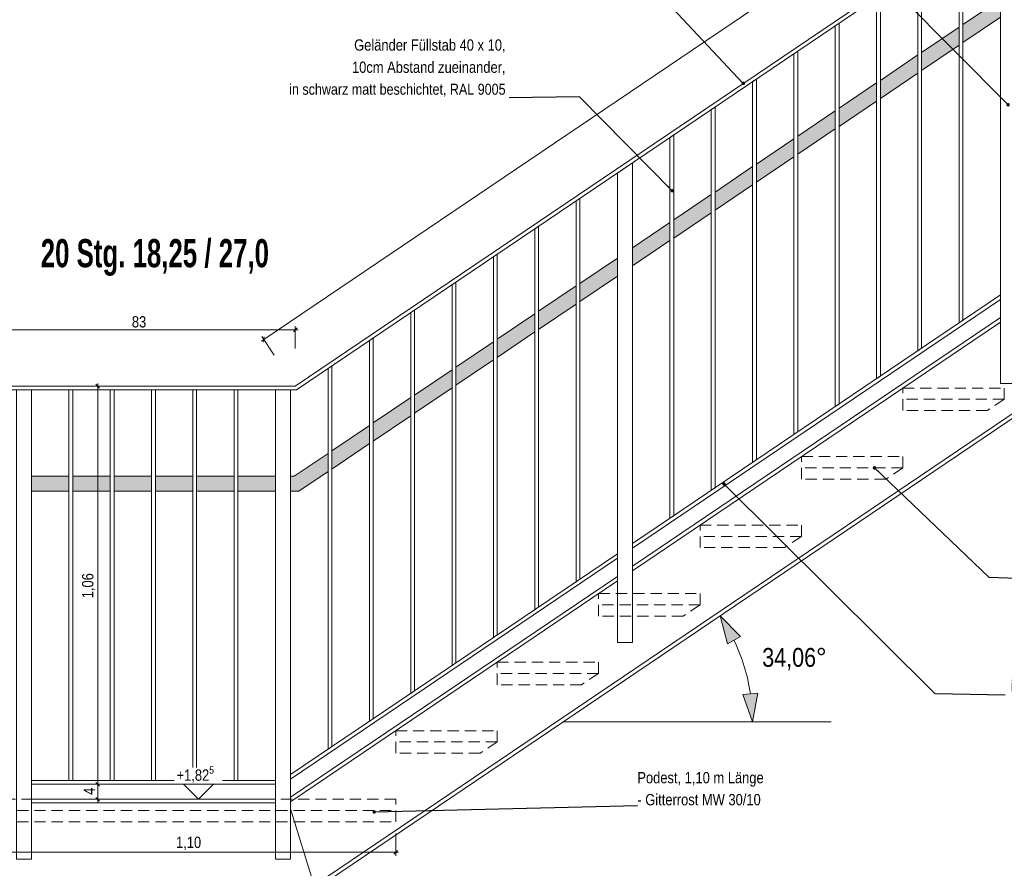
# Model space of a CAD drawing. Header units: metres. Extents: x -58265 to 854892, y -56510 to 35250.
# Tile 35 of 47: x 609984 to 612605, y -28939 to -26679. Entities that reach past the tile are written whole.
import ezdxf

# ---------------------------------------------------------------- set-up
doc = ezdxf.new("R2010")
doc.units = ezdxf.units.M
doc.header["$LTSCALE"] = 0.05
doc.linetypes.add('Wipeout_Contour', pattern=[20000, 0, -20000])
doc.linetypes.add('Öffnungslinie Tür Fenster', pattern=[920, 600, -320])
for name, color, linetype in [('A_1_Schraffuren', 7, 'Continuous'), ('A_1_Treppen', 7, 'Continuous'), ('A_4_Detail_Achsen', 7, 'Continuous'), ('A_4_Detail_Bemaßung', 7, 'Continuous'), ('A_4_Details_Linien', 7, 'Continuous'), ('A_4_N_Detail_Inhalt', 7, 'Continuous'), ('A_5_Detail_Bemaßung', 7, 'Continuous')]:
    doc.layers.add(name, color=color, linetype=linetype)
doc.styles.add('ERSTELLTER_STIL_2', font='txt')
doc.styles.add('ERSTELLTER_STIL_6', font='txt', dxfattribs={"width": 0.8})
doc.dimstyles.new('ERSTELLTER_STIL__1', dxfattribs={"dimtxt": 30, "dimasz": 9.5, "dimexe": 0.18, "dimexo": 50, "dimgap": 0, "dimtad": 1, "dimtih": 1, "dimtoh": 1, "dimlfac": 0.001, "dimzin": 0, "dimdsep": 46, "dimtxsty": 'ERSTELLTER_STIL_2', "dimblk": 'ARROWHEAD_6', "dimblk1": 'ARROWHEAD_6', "dimblk2": 'ARROWHEAD_6', "dimcen": 0.09, "dimclrd": 7, "dimclre": 7, "dimclrt": 7, "dimazin": 0, "dimtfac": 1, "dimtdec": 4, "dimtmove": 0, "dimatfit": 3, "dimfxl": 1, "dimtolj": 1, "dimtzin": 0, "dimarcsym": 0})
doc.dimstyles.new('ERSTELLTER_STIL__2', dxfattribs={"dimtxt": 0.18, "dimasz": 18.24, "dimexe": 0.18, "dimexo": 0.0625, "dimgap": 0, "dimtad": 0, "dimtih": 1, "dimtoh": 1, "dimdec": 4, "dimzin": 0, "dimdsep": 46, "dimcen": 0.09, "dimadec": 0, "dimazin": 0, "dimtfac": 1, "dimtdec": 4, "dimtmove": 0, "dimatfit": 3, "dimldrblk": 'ARROWHEAD_11', "dimfxl": 1, "dimtolj": 1, "dimtzin": 0, "dimarcsym": 0})
doc.dimstyles.new('ERSTELLTER_STIL__4', dxfattribs={"dimtxt": 30, "dimasz": 9.5, "dimexe": 0.18, "dimexo": 50, "dimgap": 0, "dimtad": 1, "dimlfac": 0.001, "dimzin": 0, "dimdsep": 46, "dimtxsty": 'ERSTELLTER_STIL_2', "dimblk": 'ARROWHEAD_6', "dimblk1": 'ARROWHEAD_6', "dimblk2": 'ARROWHEAD_6', "dimcen": 0.09, "dimclrd": 7, "dimclre": 7, "dimclrt": 7, "dimazin": 0, "dimtfac": 1, "dimtdec": 4, "dimtmove": 0, "dimatfit": 3, "dimfxl": 1, "dimtolj": 1, "dimtzin": 0, "dimarcsym": 0})
doc.dimstyles.new('ERSTELLTER_STIL__6', dxfattribs={"dimtxt": 30, "dimasz": 9.5, "dimexe": 0.18, "dimexo": 0.0625, "dimgap": 0, "dimtad": 1, "dimlfac": 0.001, "dimzin": 0, "dimdsep": 46, "dimtxsty": 'ERSTELLTER_STIL_2', "dimblk": 'ARROWHEAD_6', "dimblk1": 'ARROWHEAD_6', "dimblk2": 'ARROWHEAD_6', "dimcen": 0.09, "dimclrd": 7, "dimclre": 7, "dimclrt": 7, "dimazin": 0, "dimtfac": 1, "dimtdec": 4, "dimtmove": 0, "dimatfit": 3, "dimfxl": 1, "dimtolj": 1, "dimtzin": 0, "dimarcsym": 0})
doc.dimstyles.new('ERSTELLTER_STIL__7', dxfattribs={"dimtxt": 30, "dimasz": 9.5, "dimexe": 0.18, "dimexo": 0.0625, "dimgap": 0, "dimtad": 1, "dimlfac": 0.001, "dimzin": 0, "dimdsep": 46, "dimtxsty": 'ERSTELLTER_STIL_2', "dimblk": 'ARROWHEAD_6', "dimblk1": 'ARROWHEAD_6', "dimblk2": 'ARROWHEAD_6', "dimcen": 0.09, "dimclrd": 7, "dimclre": 7, "dimclrt": 7, "dimazin": 0, "dimtfac": 1, "dimtdec": 4, "dimtmove": 2, "dimatfit": 3, "dimfxl": 1, "dimtolj": 1, "dimtzin": 0, "dimarcsym": 0})
doc.dimstyles.new('ERSTELLTER_STIL__8', dxfattribs={"dimtxt": 50, "dimasz": 73.429984, "dimexe": 0.18, "dimexo": 40, "dimgap": 0, "dimtad": 1, "dimtih": 1, "dimtoh": 1, "dimzin": 0, "dimdsep": 46, "dimtxsty": 'ERSTELLTER_STIL_2', "dimblk": 'ARROWHEAD_5', "dimblk1": 'ARROWHEAD_5', "dimblk2": 'ARROWHEAD_5', "dimcen": 0.09, "dimclrd": 7, "dimclre": 7, "dimclrt": 7, "dimazin": 0, "dimtfac": 1, "dimtdec": 4, "dimtmove": 0, "dimatfit": 3, "dimfxl": 1, "dimtolj": 1, "dimtzin": 0, "dimarcsym": 0})

# ---------------------------------------------------------------- blocks, each defined once
blk = doc.blocks.new('*D75', base_point=(565636.8, -30579.8))
at = {"layer": 'A_4_Detail_Bemaßung', "color": 7, "linetype": 'Continuous', "lineweight": 13}
for p, q in [((610633.8, -27530.5), (613333.8, -25705.5)), ((613361.8, -25746.9), (613328.6, -25697.7)), ((613332.5, -25712.4), (613335.2, -25698.6)), ((613333.8, -25705.5), (613340, -25701.3)), ((610627.6, -27534.7), (610633.8, -27530.5)), ((610661.8, -27571.9), (610628.6, -27522.7)), ((610635.2, -27523.6), (610632.5, -27537.4))]:
    blk.add_line(p, q, dxfattribs=at)
at = {"layer": 'A_4_Detail_Bemaßung', "color": 7, "lineweight": 13, "insert": (611951.6, -26632.6), "char_height": 30, "attachment_point": 7, "rotation": 34.0558, "style": 'ERSTELLTER_STIL_2'}
blk.add_mtext('\\A1;{\\pql;\\fSwis721 Cn BT|b0|i0|c0|p0;\\W1.000000;3,26}', dxfattribs=at)
blk = doc.blocks.new('ARROWHEAD_6')
at = {"color": 0, "linetype": 'Continuous', "lineweight": 0}
for p, q in [((0, 0), (-1, 0)), ((-0.5, -0.5), (0.5, 0.5))]:
    blk.add_line(p, q, dxfattribs=at)
blk = doc.blocks.new('*D76', base_point=(565636.8, -30579.8))
at = {"layer": 'A_4_Detail_Bemaßung', "color": 7, "linetype": 'Continuous', "lineweight": 13}
for p, q in [((609887.8, -27554.8), (609887.8, -27495.4)), ((610717.8, -27554.8), (610717.8, -27495.4)), ((609880.3, -27504.8), (609887.8, -27504.8)), ((609892.8, -27499.8), (609882.8, -27509.8)), ((609887.8, -27504.8), (610717.8, -27504.8)), ((610712.8, -27509.8), (610722.8, -27499.8)), ((610717.8, -27504.8), (610725.3, -27504.8))]:
    blk.add_line(p, q, dxfattribs=at)
at = {"layer": 'A_4_Detail_Bemaßung', "color": 7, "lineweight": 13, "insert": (610282.9, -27498.8), "char_height": 30, "attachment_point": 7, "style": 'ERSTELLTER_STIL_2'}
blk.add_mtext('\\A1;{\\pql;\\fSwis721 Cn BT|b0|i0|c0|p0;\\W1.000000;83}', dxfattribs=at)
blk = doc.blocks.new('*D78', base_point=(565636.8, -30579.8))
at = {"layer": 'A_4_Detail_Bemaßung', "color": 7, "linetype": 'Continuous', "lineweight": 13}
for p, q in [((609885.4, -28905.6), (609885.4, -28846.2)), ((610985.4, -28905.6), (610985.4, -28846.2)), ((609877.9, -28896.2), (609885.4, -28896.2)), ((609890.4, -28891.2), (609880.4, -28901.2)), ((609885.4, -28896.2), (610985.4, -28896.2)), ((610980.4, -28901.2), (610990.4, -28891.2)), ((610985.4, -28896.2), (610992.9, -28896.2))]:
    blk.add_line(p, q, dxfattribs=at)
at = {"layer": 'A_4_Detail_Bemaßung', "color": 7, "lineweight": 13, "insert": (610400.5, -28890.2), "char_height": 30, "attachment_point": 7, "style": 'ERSTELLTER_STIL_2'}
blk.add_mtext('\\A1;{\\pql;\\fSwis721 Cn BT|b0|i0|c0|p0;\\W1.000000;1,10}', dxfattribs=at)
blk = doc.blocks.new('*D112', base_point=(565636.8, -30579.8))
at = {"layer": 'A_4_Detail_Bemaßung', "color": 7, "linetype": 'Continuous', "lineweight": 13}
for p, q in [((607034.3, -28567.3), (607044.3, -28577.3)), ((607089.3, -28572.3), (607029.9, -28572.3)), ((607039.3, -28754.8), (607039.3, -28572.3)), ((607034.3, -28749.8), (607044.3, -28759.8)), ((607089.3, -28754.8), (607029.9, -28754.8))]:
    blk.add_line(p, q, dxfattribs=at)
at = {"layer": 'A_4_Detail_Bemaßung', "color": 7, "lineweight": 13, "insert": (607033.3, -28683.4), "char_height": 30, "attachment_point": 7, "rotation": 90, "style": 'ERSTELLTER_STIL_2'}
blk.add_mtext('\\A1;{\\pql;\\fSwis721 Cn BT|b0|i0|c0|p0;\\W1.000000;18}', dxfattribs=at)
blk = doc.blocks.new('*D113', base_point=(565636.8, -30579.8))
at = {"layer": 'A_4_Detail_Bemaßung', "color": 7, "linetype": 'Continuous', "lineweight": 13}
for p, q in [((607034.3, -28384.8), (607044.3, -28394.8)), ((607089.3, -28389.8), (607029.9, -28389.8)), ((607039.3, -28572.3), (607039.3, -28389.8)), ((607034.3, -28567.3), (607044.3, -28577.3)), ((607089.3, -28572.3), (607029.9, -28572.3))]:
    blk.add_line(p, q, dxfattribs=at)
at = {"layer": 'A_4_Detail_Bemaßung', "color": 7, "lineweight": 13, "insert": (607033.3, -28500.9), "char_height": 30, "attachment_point": 7, "rotation": 90, "style": 'ERSTELLTER_STIL_2'}
blk.add_mtext('\\A1;{\\pql;\\fSwis721 Cn BT|b0|i0|c0|p0;\\W1.000000;18}', dxfattribs=at)
blk = doc.blocks.new('*D114', base_point=(565636.8, -30579.8))
at = {"layer": 'A_4_Detail_Bemaßung', "color": 7, "linetype": 'Continuous', "lineweight": 13}
for p, q in [((607034.3, -28202.3), (607044.3, -28212.3)), ((607089.3, -28207.3), (607029.9, -28207.3)), ((607039.3, -28389.8), (607039.3, -28207.3)), ((607034.3, -28384.8), (607044.3, -28394.8)), ((607089.3, -28389.8), (607029.9, -28389.8))]:
    blk.add_line(p, q, dxfattribs=at)
at = {"layer": 'A_4_Detail_Bemaßung', "color": 7, "lineweight": 13, "insert": (607033.3, -28318.4), "char_height": 30, "attachment_point": 7, "rotation": 90, "style": 'ERSTELLTER_STIL_2'}
blk.add_mtext('\\A1;{\\pql;\\fSwis721 Cn BT|b0|i0|c0|p0;\\W1.000000;18}', dxfattribs=at)
blk = doc.blocks.new('*D115', base_point=(565636.8, -30579.8))
at = {"layer": 'A_4_Detail_Bemaßung', "color": 7, "linetype": 'Continuous', "lineweight": 13}
for p, q in [((607089.3, -28024.8), (607029.9, -28024.8)), ((607034.3, -28019.8), (607044.3, -28029.8)), ((607039.3, -28207.3), (607039.3, -28024.8)), ((607034.3, -28202.3), (607044.3, -28212.3)), ((607089.3, -28207.3), (607029.9, -28207.3))]:
    blk.add_line(p, q, dxfattribs=at)
at = {"layer": 'A_4_Detail_Bemaßung', "color": 7, "lineweight": 13, "insert": (607033.3, -28135.9), "char_height": 30, "attachment_point": 7, "rotation": 90, "style": 'ERSTELLTER_STIL_2'}
blk.add_mtext('\\A1;{\\pql;\\fSwis721 Cn BT|b0|i0|c0|p0;\\W1.000000;18}', dxfattribs=at)
blk = doc.blocks.new('*D116', base_point=(565636.8, -30579.8))
at = {"layer": 'A_4_Detail_Bemaßung', "color": 7, "linetype": 'Continuous', "lineweight": 13}
for p, q in [((607089.3, -27842.3), (607029.9, -27842.3)), ((607034.3, -27837.3), (607044.3, -27847.3)), ((607039.3, -28024.8), (607039.3, -27842.3)), ((607089.3, -28024.8), (607029.9, -28024.8)), ((607034.3, -28019.8), (607044.3, -28029.8))]:
    blk.add_line(p, q, dxfattribs=at)
at = {"layer": 'A_4_Detail_Bemaßung', "color": 7, "lineweight": 13, "insert": (607033.3, -27953.4), "char_height": 30, "attachment_point": 7, "rotation": 90, "style": 'ERSTELLTER_STIL_2'}
blk.add_mtext('\\A1;{\\pql;\\fSwis721 Cn BT|b0|i0|c0|p0;\\W1.000000;18}', dxfattribs=at)
blk = doc.blocks.new('*D117', base_point=(565636.8, -30579.8))
at = {"layer": 'A_4_Detail_Bemaßung', "color": 7, "linetype": 'Continuous', "lineweight": 13}
for p, q in [((607089.3, -27659.8), (607029.9, -27659.8)), ((607034.3, -27654.8), (607044.3, -27664.8)), ((607039.3, -27842.3), (607039.3, -27659.8)), ((607089.3, -27842.3), (607029.9, -27842.3)), ((607034.3, -27837.3), (607044.3, -27847.3))]:
    blk.add_line(p, q, dxfattribs=at)
at = {"layer": 'A_4_Detail_Bemaßung', "color": 7, "lineweight": 13, "insert": (607033.3, -27770.9), "char_height": 30, "attachment_point": 7, "rotation": 90, "style": 'ERSTELLTER_STIL_2'}
blk.add_mtext('\\A1;{\\pql;\\fSwis721 Cn BT|b0|i0|c0|p0;\\W1.000000;18}', dxfattribs=at)
blk = doc.blocks.new('*D118', base_point=(565636.8, -30579.8))
at = {"layer": 'A_4_Detail_Bemaßung', "color": 7, "linetype": 'Continuous', "lineweight": 13}
for p, q in [((607089.3, -27477.3), (607029.9, -27477.3)), ((607034.3, -27472.3), (607044.3, -27482.3)), ((607039.3, -27659.8), (607039.3, -27477.3)), ((607089.3, -27659.8), (607029.9, -27659.8)), ((607034.3, -27654.8), (607044.3, -27664.8))]:
    blk.add_line(p, q, dxfattribs=at)
at = {"layer": 'A_4_Detail_Bemaßung', "color": 7, "lineweight": 13, "insert": (607033.3, -27588.4), "char_height": 30, "attachment_point": 7, "rotation": 90, "style": 'ERSTELLTER_STIL_2'}
blk.add_mtext('\\A1;{\\pql;\\fSwis721 Cn BT|b0|i0|c0|p0;\\W1.000000;18}', dxfattribs=at)
blk = doc.blocks.new('*D119', base_point=(565636.8, -30579.8))
at = {"layer": 'A_4_Detail_Bemaßung', "color": 7, "linetype": 'Continuous', "lineweight": 13}
for p, q in [((607089.3, -27294.8), (607029.9, -27294.8)), ((607034.3, -27289.8), (607044.3, -27299.8)), ((607039.3, -27477.3), (607039.3, -27294.8)), ((607089.3, -27477.3), (607029.9, -27477.3)), ((607034.3, -27472.3), (607044.3, -27482.3))]:
    blk.add_line(p, q, dxfattribs=at)
at = {"layer": 'A_4_Detail_Bemaßung', "color": 7, "lineweight": 13, "insert": (607033.3, -27405.9), "char_height": 30, "attachment_point": 7, "rotation": 90, "style": 'ERSTELLTER_STIL_2'}
blk.add_mtext('\\A1;{\\pql;\\fSwis721 Cn BT|b0|i0|c0|p0;\\W1.000000;18}', dxfattribs=at)
blk = doc.blocks.new('*D120', base_point=(565636.8, -30579.8))
at = {"layer": 'A_4_Detail_Bemaßung', "color": 7, "linetype": 'Continuous', "lineweight": 13}
for p, q in [((607089.3, -27112.3), (607029.9, -27112.3)), ((607034.3, -27107.3), (607044.3, -27117.3)), ((607039.3, -27294.8), (607039.3, -27112.3)), ((607089.3, -27294.8), (607029.9, -27294.8)), ((607034.3, -27289.8), (607044.3, -27299.8))]:
    blk.add_line(p, q, dxfattribs=at)
at = {"layer": 'A_4_Detail_Bemaßung', "color": 7, "lineweight": 13, "insert": (607033.3, -27223.4), "char_height": 30, "attachment_point": 7, "rotation": 90, "style": 'ERSTELLTER_STIL_2'}
blk.add_mtext('\\A1;{\\pql;\\fSwis721 Cn BT|b0|i0|c0|p0;\\W1.000000;18}', dxfattribs=at)
blk = doc.blocks.new('*D121', base_point=(565636.8, -30579.8))
at = {"layer": 'A_4_Detail_Bemaßung', "color": 7, "linetype": 'Continuous', "lineweight": 13}
for p, q in [((607089.3, -26929.8), (607029.9, -26929.8)), ((607044.3, -26934.8), (607034.3, -26924.8)), ((607039.3, -26929.8), (607039.3, -26922.3)), ((607039.3, -27112.3), (607039.3, -26929.8)), ((607089.3, -27112.3), (607029.9, -27112.3)), ((607034.3, -27107.3), (607044.3, -27117.3))]:
    blk.add_line(p, q, dxfattribs=at)
at = {"layer": 'A_4_Detail_Bemaßung', "color": 7, "lineweight": 13, "insert": (607033.3, -27040.9), "char_height": 30, "attachment_point": 7, "rotation": 90, "style": 'ERSTELLTER_STIL_2'}
blk.add_mtext('\\A1;{\\pql;\\fSwis721 Cn BT|b0|i0|c0|p0;\\W1.000000;18}', dxfattribs=at)
blk = doc.blocks.new('*D134', base_point=(565636.8, -30579.8))
at = {"layer": 'A_4_Detail_Bemaßung', "color": 7, "linetype": 'Continuous', "lineweight": 13}
for p, q in [((610201.4, -28714.8), (610182.6, -28714.8)), ((610187, -28709.8), (610197, -28719.8)), ((610192, -28754.8), (610192, -28714.8)), ((610187, -28749.8), (610197, -28759.8)), ((610201.4, -28754.8), (610182.6, -28754.8)), ((610192, -28762.3), (610192, -28754.8))]:
    blk.add_line(p, q, dxfattribs=at)
at = {"layer": 'A_4_Detail_Bemaßung', "color": 7, "lineweight": 13, "insert": (610184.4, -28743.1), "char_height": 30, "attachment_point": 7, "rotation": 90, "style": 'ERSTELLTER_STIL_2'}
blk.add_mtext('\\A1;{\\pql;\\fSwis721 Cn BT|b0|i0|c0|p0;\\W1.000000;4}', dxfattribs=at)
blk = doc.blocks.new('*D135', base_point=(565636.8, -30579.8))
at = {"layer": 'A_4_Detail_Bemaßung', "color": 7, "linetype": 'Continuous', "lineweight": 13}
for p, q in [((610197, -27659.8), (610187, -27649.8)), ((610192, -27654.8), (610192, -27647.3)), ((610201.4, -27654.8), (610182.6, -27654.8)), ((610192, -28714.8), (610192, -27654.8)), ((610201.4, -28714.8), (610182.6, -28714.8)), ((610187, -28709.8), (610197, -28719.8))]:
    blk.add_line(p, q, dxfattribs=at)
at = {"layer": 'A_4_Detail_Bemaßung', "color": 7, "lineweight": 13, "insert": (610186, -28219.7), "char_height": 30, "attachment_point": 7, "rotation": 90, "style": 'ERSTELLTER_STIL_2'}
blk.add_mtext('\\A1;{\\pql;\\fSwis721 Cn BT|b0|i0|c0|p0;\\W1.000000;1,06}', dxfattribs=at)
blk = doc.blocks.new('*D145', base_point=(565636.8, -30579.8))
at = {"layer": 'A_4_Detail_Bemaßung', "color": 7, "linetype": 'Continuous', "lineweight": 13}
for p, q in [((609890.4, -25574.8), (609880.4, -25584.8)), ((609885.4, -25629.8), (609885.4, -25570.4)), ((609885.4, -25579.8), (610985.4, -25579.8)), ((610990.4, -25574.8), (610980.4, -25584.8)), ((610985.4, -25629.8), (610985.4, -25570.4))]:
    blk.add_line(p, q, dxfattribs=at)
at = {"layer": 'A_4_Detail_Bemaßung', "color": 7, "lineweight": 13, "insert": (610400.5, -25573.8), "char_height": 30, "attachment_point": 7, "style": 'ERSTELLTER_STIL_2'}
blk.add_mtext('\\A1;{\\pql;\\fSwis721 Cn BT|b0|i0|c0|p0;\\W1.000000;1,10}', dxfattribs=at)
blk = doc.blocks.new('*D146', base_point=(565636.8, -30579.8))
at = {"layer": 'A_4_Detail_Bemaßung', "color": 7, "linetype": 'Continuous', "lineweight": 13}
for p, q in [((610990.4, -25574.8), (610980.4, -25584.8)), ((610985.4, -25629.8), (610985.4, -25570.4)), ((610985.4, -25579.8), (611255.4, -25579.8)), ((611260.4, -25574.8), (611250.4, -25584.8)), ((611255.4, -25629.8), (611255.4, -25570.4))]:
    blk.add_line(p, q, dxfattribs=at)
at = {"layer": 'A_4_Detail_Bemaßung', "color": 7, "lineweight": 13, "insert": (611100.5, -25573.8), "char_height": 30, "attachment_point": 7, "style": 'ERSTELLTER_STIL_2'}
blk.add_mtext('\\A1;{\\pql;\\fSwis721 Cn BT|b0|i0|c0|p0;\\W1.000000;27}', dxfattribs=at)
blk = doc.blocks.new('*D147', base_point=(565636.8, -30579.8))
at = {"layer": 'A_4_Detail_Bemaßung', "color": 7, "linetype": 'Continuous', "lineweight": 13}
for p, q in [((611260.4, -25574.8), (611250.4, -25584.8)), ((611255.4, -25629.8), (611255.4, -25570.4)), ((611255.4, -25579.8), (611525.4, -25579.8)), ((611530.4, -25574.8), (611520.4, -25584.8)), ((611525.4, -25629.8), (611525.4, -25570.4))]:
    blk.add_line(p, q, dxfattribs=at)
at = {"layer": 'A_4_Detail_Bemaßung', "color": 7, "lineweight": 13, "insert": (611370.5, -25573.8), "char_height": 30, "attachment_point": 7, "style": 'ERSTELLTER_STIL_2'}
blk.add_mtext('\\A1;{\\pql;\\fSwis721 Cn BT|b0|i0|c0|p0;\\W1.000000;27}', dxfattribs=at)
blk = doc.blocks.new('*D148', base_point=(565636.8, -30579.8))
at = {"layer": 'A_4_Detail_Bemaßung', "color": 7, "linetype": 'Continuous', "lineweight": 13}
for p, q in [((611530.4, -25574.8), (611520.4, -25584.8)), ((611525.4, -25629.8), (611525.4, -25570.4)), ((611525.4, -25579.8), (611795.4, -25579.8)), ((611800.4, -25574.8), (611790.4, -25584.8)), ((611795.4, -25629.8), (611795.4, -25570.4))]:
    blk.add_line(p, q, dxfattribs=at)
at = {"layer": 'A_4_Detail_Bemaßung', "color": 7, "lineweight": 13, "insert": (611640.5, -25573.8), "char_height": 30, "attachment_point": 7, "style": 'ERSTELLTER_STIL_2'}
blk.add_mtext('\\A1;{\\pql;\\fSwis721 Cn BT|b0|i0|c0|p0;\\W1.000000;27}', dxfattribs=at)
blk = doc.blocks.new('*D149', base_point=(565636.8, -30579.8))
at = {"layer": 'A_4_Detail_Bemaßung', "color": 7, "linetype": 'Continuous', "lineweight": 13}
for p, q in [((611800.4, -25574.8), (611790.4, -25584.8)), ((611795.4, -25629.8), (611795.4, -25570.4)), ((611795.4, -25579.8), (612065.4, -25579.8)), ((612070.4, -25574.8), (612060.4, -25584.8)), ((612065.4, -25629.8), (612065.4, -25570.4))]:
    blk.add_line(p, q, dxfattribs=at)
at = {"layer": 'A_4_Detail_Bemaßung', "color": 7, "lineweight": 13, "insert": (611910.5, -25573.8), "char_height": 30, "attachment_point": 7, "style": 'ERSTELLTER_STIL_2'}
blk.add_mtext('\\A1;{\\pql;\\fSwis721 Cn BT|b0|i0|c0|p0;\\W1.000000;27}', dxfattribs=at)
blk = doc.blocks.new('*D150', base_point=(565636.8, -30579.8))
at = {"layer": 'A_4_Detail_Bemaßung', "color": 7, "linetype": 'Continuous', "lineweight": 13}
for p, q in [((612070.4, -25574.8), (612060.4, -25584.8)), ((612065.4, -25629.8), (612065.4, -25570.4)), ((612065.4, -25579.8), (612335.4, -25579.8)), ((612340.4, -25574.8), (612330.4, -25584.8)), ((612335.4, -25629.8), (612335.4, -25570.4))]:
    blk.add_line(p, q, dxfattribs=at)
at = {"layer": 'A_4_Detail_Bemaßung', "color": 7, "lineweight": 13, "insert": (612180.5, -25573.8), "char_height": 30, "attachment_point": 7, "style": 'ERSTELLTER_STIL_2'}
blk.add_mtext('\\A1;{\\pql;\\fSwis721 Cn BT|b0|i0|c0|p0;\\W1.000000;27}', dxfattribs=at)
blk = doc.blocks.new('*D151', base_point=(565636.8, -30579.8))
at = {"layer": 'A_4_Detail_Bemaßung', "color": 7, "linetype": 'Continuous', "lineweight": 13}
for p, q in [((612340.4, -25574.8), (612330.4, -25584.8)), ((612335.4, -25629.8), (612335.4, -25570.4)), ((612335.4, -25579.8), (612605.4, -25579.8)), ((612610.4, -25574.8), (612600.4, -25584.8)), ((612605.4, -25629.8), (612605.4, -25570.4))]:
    blk.add_line(p, q, dxfattribs=at)
at = {"layer": 'A_4_Detail_Bemaßung', "color": 7, "lineweight": 13, "insert": (612450.5, -25573.8), "char_height": 30, "attachment_point": 7, "style": 'ERSTELLTER_STIL_2'}
blk.add_mtext('\\A1;{\\pql;\\fSwis721 Cn BT|b0|i0|c0|p0;\\W1.000000;27}', dxfattribs=at)
blk = doc.blocks.new('*D152', base_point=(565636.8, -30579.8))
at = {"layer": 'A_4_Detail_Bemaßung', "color": 7, "linetype": 'Continuous', "lineweight": 13}
for p, q in [((612610.4, -25574.8), (612600.4, -25584.8)), ((612605.4, -25629.8), (612605.4, -25570.4)), ((612605.4, -25579.8), (612875.4, -25579.8)), ((612880.4, -25574.8), (612870.4, -25584.8)), ((612875.4, -25629.8), (612875.4, -25570.4))]:
    blk.add_line(p, q, dxfattribs=at)
at = {"layer": 'A_4_Detail_Bemaßung', "color": 7, "lineweight": 13, "insert": (612720.5, -25573.8), "char_height": 30, "attachment_point": 7, "style": 'ERSTELLTER_STIL_2'}
blk.add_mtext('\\A1;{\\pql;\\fSwis721 Cn BT|b0|i0|c0|p0;\\W1.000000;27}', dxfattribs=at)
blk = doc.blocks.new('*D160', base_point=(565636.8, -30579.8))
at = {"layer": 'A_1_Schraffuren', "linetype": 'Continuous', "lineweight": 15}
for points in [[(611848.8, -28266.3), (611868.6, -28341), (611903.3, -28321.1)], [(611935.3, -28548.6), (611949.7, -28472.7), (611909.8, -28475.7)]]:
    blk.add_hatch(color=7, dxfattribs=at).paths.add_polyline_path(points)
at = {"layer": 'A_5_Detail_Bemaßung', "color": 7, "linetype": 'Continuous', "lineweight": 15}
for p, q in [((611848.8, -28266.3), (611903.3, -28321.1)), ((611848.8, -28266.3), (611868.6, -28341)), ((611903.3, -28321.1), (611868.6, -28341)), ((611909.8, -28475.7), (611949.7, -28472.7)), ((611935.3, -28548.6), (611909.8, -28475.7)), ((611935.3, -28548.6), (611949.7, -28472.7))]:
    blk.add_line(p, q, dxfattribs=at)
blk.add_arc((611431.1, -28548.6), 504.1, 8.4907, 25.5651, dxfattribs=at)
at = {"color": 254, "linetype": 'Wipeout_Contour', "lineweight": 0, "ltscale": 2450818.512768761}
blk.add_wipeout([(611951, -28421.3), (612142.4, -28421.3), (612142.4, -28351.3), (611951, -28351.3)], dxfattribs=at).dxf.layer = 'A_1_Schraffuren'
at = {"layer": 'A_5_Detail_Bemaßung', "color": 7, "lineweight": 15, "insert": (611961, -28411.3), "char_height": 50, "attachment_point": 7, "style": 'ERSTELLTER_STIL_2'}
blk.add_mtext('\\A1;{\\pql;\\fSwis721 Cn BT|b0|i0|c0|p0;\\W1.000000;34,06°}', dxfattribs=at)
blk = doc.blocks.new('ARROWHEAD_5')
at = {"linetype": 'Continuous', "lineweight": 0}
blk.add_hatch(color=0, dxfattribs=at).paths.add_polyline_path([(-1, 0.2679), (0, 0), (-1, -0.2679)])
at = {"color": 0, "linetype": 'Continuous', "lineweight": 0}
blk.add_line((0, 0), (-1, 0), dxfattribs=at)
blk = doc.blocks.new('ARROWHEAD_11')
at = {"color": 0, "linetype": 'Continuous', "lineweight": 0}
blk.add_line((0, 0), (-1, 0), dxfattribs=at)
at = {"color": 0, "linetype": 'Continuous', "lineweight": 0, "const_width": 0.25, "flags": 128}
blk.add_lwpolyline([(-0.125, 0, 1), (0.125, 0, 1)], format="xyb", close=True, dxfattribs=at)

msp = doc.modelspace()

# ---------------------------------------------------------------- hatches: boundary and pattern name
at = {"layer": 'A_1_Schraffuren', "linetype": 'Continuous', "lineweight": 15}
for points in [[(612495.428, -26739.906), (612495.428, -26691.626), (612595.428, -26624.033), (612595.428, -26672.313)], [(612385.428, -26814.258), (612385.428, -26765.977), (612485.428, -26698.385), (612485.428, -26746.665)], [(612275.428, -26888.61), (612275.428, -26840.329), (612375.428, -26772.737), (612375.428, -26821.017)], [(612165.428, -26962.961), (612165.428, -26914.681), (612265.428, -26847.088), (612265.428, -26895.369)], [(612055.428, -27037.313), (612055.428, -26989.033), (612155.428, -26921.44), (612155.428, -26969.721)], [(611945.428, -27111.665), (611945.428, -27063.385), (612045.428, -26995.792), (612045.428, -27044.073)], [(611835.428, -27186.017), (611835.428, -27137.737), (611935.428, -27070.144), (611935.428, -27118.424)], [(611725.428, -27260.369), (611725.428, -27212.088), (611825.428, -27144.496), (611825.428, -27192.776)], [(611615.428, -27334.721), (611615.428, -27286.44), (611715.428, -27218.848), (611715.428, -27267.128)], [(611475.428, -27429.35), (611475.428, -27381.07), (611575.428, -27313.477), (611575.428, -27361.758)], [(611365.428, -27503.702), (611365.428, -27455.422), (611465.428, -27387.829), (611465.428, -27436.11)], [(611255.428, -27578.054), (611255.428, -27529.773), (611355.428, -27462.181), (611355.428, -27510.461)], [(611145.428, -27652.406), (611145.428, -27604.125), (611245.428, -27536.533), (611245.428, -27584.813)], [(611035.428, -27726.758), (611035.428, -27678.477), (611135.428, -27610.885), (611135.428, -27659.165)], [(610925.428, -27801.109), (610925.428, -27752.829), (611025.428, -27685.236), (611025.428, -27733.517)], [(610815.428, -27875.461), (610815.428, -27827.181), (610915.428, -27759.588), (610915.428, -27807.869)], [(610705.428, -27894.774), (610715.428, -27894.774), (610805.428, -27833.94), (610805.428, -27882.22), (610727.679, -27934.774), (610705.428, -27934.774)], [(610115.428, -27934.774), (610015.428, -27934.774), (610015.428, -27894.774), (610115.428, -27894.774)], [(610225.428, -27934.774), (610125.428, -27934.774), (610125.428, -27894.774), (610225.428, -27894.774)], [(610335.428, -27934.774), (610235.428, -27934.774), (610235.428, -27894.774), (610335.428, -27894.774)], [(610445.428, -27934.774), (610345.428, -27934.774), (610345.428, -27894.774), (610445.428, -27894.774)], [(610555.428, -27934.774), (610455.428, -27934.774), (610455.428, -27894.774), (610555.428, -27894.774)], [(610665.428, -27934.774), (610565.428, -27934.774), (610565.428, -27894.774), (610665.428, -27894.774)]]:
    msp.add_hatch(color=7, dxfattribs=at).paths.add_polyline_path(points)

# ---------------------------------------------------------------- linework, layer by layer
at = {"layer": 'A_1_Schraffuren', "color": 7, "linetype": 'Continuous', "lineweight": 15, "flags": 128}
for points in [[(612495.428, -26739.906), (612495.428, -26691.626), (612595.428, -26624.033), (612595.428, -26672.313)], [(612385.428, -26814.258), (612385.428, -26765.977), (612485.428, -26698.385), (612485.428, -26746.665)], [(612275.428, -26888.61), (612275.428, -26840.329), (612375.428, -26772.737), (612375.428, -26821.017)], [(612165.428, -26962.961), (612165.428, -26914.681), (612265.428, -26847.088), (612265.428, -26895.369)], [(612055.428, -27037.313), (612055.428, -26989.033), (612155.428, -26921.44), (612155.428, -26969.721)], [(611945.428, -27111.665), (611945.428, -27063.385), (612045.428, -26995.792), (612045.428, -27044.073)], [(611835.428, -27186.017), (611835.428, -27137.737), (611935.428, -27070.144), (611935.428, -27118.424)], [(611725.428, -27260.369), (611725.428, -27212.088), (611825.428, -27144.496), (611825.428, -27192.776)], [(611615.428, -27334.721), (611615.428, -27286.44), (611715.428, -27218.848), (611715.428, -27267.128)], [(611475.428, -27429.35), (611475.428, -27381.07), (611575.428, -27313.477), (611575.428, -27361.758)], [(611365.428, -27503.702), (611365.428, -27455.422), (611465.428, -27387.829), (611465.428, -27436.11)], [(611255.428, -27578.054), (611255.428, -27529.773), (611355.428, -27462.181), (611355.428, -27510.461)], [(611145.428, -27652.406), (611145.428, -27604.125), (611245.428, -27536.533), (611245.428, -27584.813)], [(611035.428, -27726.758), (611035.428, -27678.477), (611135.428, -27610.885), (611135.428, -27659.165)], [(610925.428, -27801.109), (610925.428, -27752.829), (611025.428, -27685.236), (611025.428, -27733.517)], [(610815.428, -27875.461), (610815.428, -27827.181), (610915.428, -27759.588), (610915.428, -27807.869)], [(610705.428, -27894.774), (610715.428, -27894.774), (610805.428, -27833.94), (610805.428, -27882.22), (610727.679, -27934.774), (610705.428, -27934.774)], [(610115.428, -27934.774), (610015.428, -27934.774), (610015.428, -27894.774), (610115.428, -27894.774)], [(610225.428, -27934.774), (610125.428, -27934.774), (610125.428, -27894.774), (610225.428, -27894.774)], [(610335.428, -27934.774), (610235.428, -27934.774), (610235.428, -27894.774), (610335.428, -27894.774)], [(610445.428, -27934.774), (610345.428, -27934.774), (610345.428, -27894.774), (610445.428, -27894.774)], [(610555.428, -27934.774), (610455.428, -27934.774), (610455.428, -27894.774), (610555.428, -27894.774)], [(610665.428, -27934.774), (610565.428, -27934.774), (610565.428, -27894.774), (610665.428, -27894.774)]]:
    msp.add_lwpolyline(points, close=True, dxfattribs=at)
at = {"layer": 'A_1_Treppen', "color": 7, "linetype": 'Continuous', "lineweight": 15}
msp.add_lwpolyline([(611431.15, -28548.611), (612144.271, -28548.611)], dxfattribs=at)
at = {"layer": 'A_4_Detail_Bemaßung', "color": 7, "linetype": 'Continuous', "lineweight": 13}
for p, q in [((610460.03, -28754.775), (610420.03, -28714.775)), ((610420.03, -28714.775), (610500.03, -28714.775)), ((610500.03, -28714.775), (610460.03, -28754.775)), ((610460.03, -28754.775), (610430.03, -28754.775)), ((610460.03, -28754.775), (610510.03, -28754.775))]:
    msp.add_line(p, q, dxfattribs=at)
at = {"layer": 'A_4_Details_Linien', "color": 7, "linetype": 'Continuous', "lineweight": 15}
for points in [[(610717.825, -27654.774), (613417.825, -25829.774)], [(610720.887, -27664.774), (613420.888, -25839.774)], [(610717.825, -27654.774), (609887.825, -27654.774)], [(609890.887, -27664.774), (610720.887, -27664.774)], [(610705.428, -28780.429), (610768.011, -28984.774)]]:
    msp.add_lwpolyline(points, dxfattribs=at)
for points in [[(612595.428, -26397.723), (612635.428, -26370.686), (612635.428, -27647.538), (612595.428, -27647.538)], [(612485.428, -27485.964), (612495.428, -27479.205), (612495.428, -26465.316), (612485.428, -26472.075)], [(612375.428, -27560.316), (612385.428, -27553.557), (612385.428, -26539.667), (612375.428, -26546.427)], [(612265.428, -27634.668), (612275.428, -27627.909), (612275.428, -26614.019), (612265.428, -26620.779)], [(612155.428, -27709.02), (612165.428, -27702.26), (612165.428, -26688.371), (612155.428, -26695.13)], [(612045.428, -27783.371), (612055.428, -27776.612), (612055.428, -26762.723), (612045.428, -26769.482)], [(611935.428, -27857.723), (611945.428, -27850.964), (611945.428, -26837.075), (611935.428, -26843.834)], [(611825.428, -27932.075), (611835.428, -27925.316), (611835.428, -26911.427), (611825.428, -26918.186)], [(611715.428, -28006.427), (611725.428, -27999.668), (611725.428, -26985.778), (611715.428, -26992.538)], [(611575.428, -27087.167), (611615.428, -27060.13), (611615.428, -28336.983), (611575.428, -28336.983)], [(615330.428, -27169.774), (613471.074, -27169.774), (610771.074, -28994.774), (609941.074, -28994.774), (607678.149, -30524.343), (607678.149, -30699.775), (607668.149, -30699.775), (607668.149, -30519.032), (609938.011, -28984.774), (610768.011, -28984.774), (613468.012, -27159.774), (615330.428, -27159.774)], [(611465.428, -28175.408), (611475.428, -28168.649), (611475.428, -27154.76), (611465.428, -27161.519)], [(611355.428, -28249.76), (611365.428, -28243.001), (611365.428, -27229.112), (611355.428, -27235.871)], [(611245.428, -28324.112), (611255.428, -28317.353), (611255.428, -27303.464), (611245.428, -27310.223)], [(611135.428, -28398.464), (611145.428, -28391.705), (611145.428, -27377.815), (611135.428, -27384.575)], [(611615.428, -28074.02), (612595.428, -27411.612), (612595.428, -27423.682), (611615.428, -28086.09)], [(611025.428, -28472.816), (611035.428, -28466.056), (611035.428, -27452.167), (611025.428, -27458.926)], [(612595.428, -27484.033), (612595.428, -27471.963), (611615.428, -28134.37), (611615.428, -28146.44)], [(610915.428, -28547.168), (610925.428, -28540.408), (610925.428, -27526.519), (610915.428, -27533.278)], [(610805.428, -28621.519), (610815.428, -28614.76), (610815.428, -27600.871), (610805.428, -27607.63)], [(609975.428, -27664.774), (610015.428, -27664.774), (610015.428, -28914.775), (609975.428, -28914.775)], [(610115.428, -28704.774), (610125.428, -28704.774), (610125.428, -27664.774), (610115.428, -27664.774)], [(610225.428, -28704.774), (610235.428, -28704.774), (610235.428, -27664.774), (610225.428, -27664.774)], [(610335.428, -28704.774), (610345.428, -28704.774), (610345.428, -27664.774), (610335.428, -27664.774)], [(610445.428, -28704.774), (610455.428, -28704.774), (610455.428, -27664.774), (610445.428, -27664.774)], [(610555.428, -28704.774), (610565.428, -28704.774), (610565.428, -27664.774), (610555.428, -27664.774)], [(610665.428, -27664.774), (610705.428, -27664.774), (610705.428, -28914.775), (610665.428, -28914.775)], [(610705.428, -28701.182), (610705.428, -28689.112), (611575.428, -28101.057), (611575.428, -28113.127)], [(611575.428, -28173.477), (611575.428, -28161.407), (610705.428, -28749.463), (610705.428, -28761.533)], [(610015.428, -28714.774), (610665.428, -28714.774), (610665.428, -28704.774), (610015.428, -28704.774)], [(610665.428, -28754.775), (610015.428, -28754.774), (610015.428, -28764.774), (610665.428, -28764.774)]]:
    msp.add_lwpolyline(points, close=True, dxfattribs=at)
at = {"layer": 'A_4_Details_Linien', "color": 7, "linetype": 'Öffnungslinie Tür Fenster', "lineweight": 15}
for points in [[(612335.428, -27659.774), (612605.428, -27659.774), (612605.428, -27689.663), (612560.111, -27719.774), (612335.428, -27719.774)], [(612065.428, -27842.274), (612335.428, -27842.274), (612335.428, -27872.163), (612290.111, -27902.274), (612065.428, -27902.274)], [(611795.428, -28024.774), (612065.428, -28024.774), (612065.428, -28054.663), (612020.111, -28084.774), (611795.428, -28084.774)], [(611525.428, -28207.274), (611795.428, -28207.274), (611795.428, -28237.163), (611750.111, -28267.274), (611525.428, -28267.274)], [(611255.428, -28389.774), (611525.428, -28389.774), (611525.428, -28419.663), (611480.111, -28449.774), (611255.428, -28449.774)], [(610985.428, -28572.274), (611255.428, -28572.274), (611255.428, -28602.163), (611210.111, -28632.274), (610985.428, -28632.274)], [(609885.428, -28814.774), (610985.428, -28814.774), (610985.428, -28754.774), (609885.428, -28754.774)]]:
    msp.add_lwpolyline(points, close=True, dxfattribs=at)
for points in [[(612605.261, -27689.774), (612335.428, -27689.774)], [(612335.261, -27872.274), (612065.428, -27872.274)], [(612065.261, -28054.774), (611795.428, -28054.774)], [(611795.261, -28237.274), (611525.428, -28237.274)], [(611525.261, -28419.774), (611255.428, -28419.774)], [(611255.261, -28602.274), (610985.428, -28602.274)], [(609885.428, -28784.774), (610985.428, -28784.774)]]:
    msp.add_lwpolyline(points, dxfattribs=at)

# ---------------------------------------------------------------- dimensions: what is measured, and where the dimension line sits
at = {"layer": 'A_4_Detail_Bemaßung', "color": 7, "linetype": 'Continuous', "lineweight": 13}
for base, p1, p2, picture, middle in [((611255.428, -25579.774), (610985.428, -28754.774), (611255.428, -28572.274), '*D146', (611123.337, -25558.774)), ((611525.428, -25579.774), (611255.428, -28572.274), (611525.428, -28389.774), '*D147', (611393.337, -25558.774)), ((611795.428, -25579.774), (611525.428, -28389.774), (611795.428, -28207.274), '*D148', (611663.337, -25558.774)), ((612065.428, -25579.774), (611795.428, -28207.274), (612065.428, -28024.774), '*D149', (611933.337, -25558.774)), ((612335.428, -25579.774), (612065.428, -28024.774), (612335.428, -27842.274), '*D150', (612203.337, -25558.774)), ((612605.428, -25579.774), (612335.428, -27842.274), (612605.428, -27659.774), '*D151', (612473.337, -25558.774)), ((612875.428, -25579.774), (612605.428, -27659.774), (612875.428, -27477.274), '*D152', (612743.337, -25558.774)), ((610717.825, -27504.774), (609887.825, -27654.774), (610717.825, -27654.774), '*D76', (610305.734, -27483.774)), ((610985.428, -28896.245), (609885.428, -28814.774), (610985.428, -28814.774), '*D78', (610439.383, -28875.245))]:
    dim = msp.add_linear_dim(base=base, p1=p1, p2=p2, dimstyle='ERSTELLTER_STIL__1', dxfattribs=at)
    dim.commit()
    dim.dimension.update_dxf_attribs({"geometry": picture, "text_midpoint": middle, "dimtype": 160})
for base, p1, p2, angle, dimstyle, picture, middle, turn in [((613333.825, -25705.5), (610717.825, -27654.774), (613417.825, -25829.774), 34.055772, 'ERSTELLTER_STIL__4', '*D75', (611975.341, -26598.387), 34.055772), ((607039.324, -26929.774), (613145.428, -27112.274), (613415.428, -26929.774), 90, 'ERSTELLTER_STIL__4', '*D121', (607018.324, -27018.115), 90), ((607039.324, -27112.274), (612875.428, -27294.774), (613145.428, -27112.274), 90, 'ERSTELLTER_STIL__4', '*D120', (607018.324, -27200.615), 90), ((607039.324, -27294.774), (612605.428, -27477.274), (612875.428, -27294.774), 90, 'ERSTELLTER_STIL__4', '*D119', (607018.324, -27383.115), 90), ((607039.324, -27477.274), (612335.428, -27659.774), (612605.428, -27477.274), 90, 'ERSTELLTER_STIL__4', '*D118', (607018.324, -27565.615), 90), ((610191.999, -27654.774), (610174.223, -28714.774), (610188.052, -27654.774), 90, 'ERSTELLTER_STIL__6', '*D135', (610170.999, -28180.819), 90), ((607039.324, -27659.774), (612065.428, -27842.274), (612335.428, -27659.774), 90, 'ERSTELLTER_STIL__4', '*D117', (607018.324, -27748.115), 90), ((607039.324, -27842.274), (611795.428, -28024.774), (612065.428, -27842.274), 90, 'ERSTELLTER_STIL__4', '*D116', (607018.324, -27930.615), 90), ((607039.324, -28024.774), (611525.428, -28207.274), (611795.428, -28024.774), 90, 'ERSTELLTER_STIL__4', '*D115', (607018.324, -28113.115), 90), ((607039.324, -28207.274), (611255.428, -28389.774), (611525.428, -28207.274), 90, 'ERSTELLTER_STIL__4', '*D114', (607018.324, -28295.615), 90), ((607039.324, -28389.774), (610985.428, -28572.274), (611255.428, -28389.774), 90, 'ERSTELLTER_STIL__4', '*D113', (607018.324, -28478.115), 90), ((607039.324, -28572.274), (609885.428, -28754.774), (610985.428, -28572.274), 90, 'ERSTELLTER_STIL__4', '*D112', (607018.324, -28660.615), 90), ((610191.999, -28714.774), (610174.223, -28754.774), (610174.223, -28714.774), 90, 'ERSTELLTER_STIL__7', '*D134', (610169.358, -28731.729), 90)]:
    dim = msp.add_linear_dim(base=base, p1=p1, p2=p2, angle=angle, dimstyle=dimstyle, dxfattribs=at)
    dim.commit()
    dim.dimension.update_dxf_attribs({"geometry": picture, "text_midpoint": middle, "dimtype": 160, "text_rotation": turn})

# ---------------------------------------------------------------- leaders
at = {"color": 7, "linetype": 'Continuous', "lineweight": 15, "annotation_type": 0, "has_hookline": 1, "hookline_direction": 1}
for points, text_width in [([(612615.576, -26905.447), (612131.301, -26417.602), (611277.717, -26417.602)], 913.89), ([(611910.574, -26848.564), (611683.181, -26605.89), (611287.717, -26621.171)], 592.59)]:
    msp.add_leader(points, dimstyle='ERSTELLTER_STIL__2', dxfattribs=dict(at, text_width=text_width))

# ---------------------------------------------------------------- next in the draw order: dimensions: what is measured, and where the dimension line sits
at = {"layer": 'A_5_Detail_Bemaßung', "color": 7, "linetype": 'Continuous', "lineweight": 15}
dim = msp.add_angular_dim_3p(base=(611913.193, -28400.979), center=(611431.15, -28548.611), p1=(612144.271, -28548.611), p2=(613471.074, -27169.774), dimstyle='ERSTELLTER_STIL__8', dxfattribs=at)
dim.commit()
dim.dimension.update_dxf_attribs({"geometry": '*D160', "text_midpoint": (612058.06, -28386.338), "dimtype": 165})

# ---------------------------------------------------------------- next in the draw order: wipeouts: each hides what was drawn before it
at = {"color": 7, "linetype": 'Wipeout_Contour', "lineweight": 15, "ltscale": 2449923.948523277}
msp.add_wipeout([(611628.557, -28659.898), (611985.081, -28659.898), (611985.081, -28798.648), (611628.557, -28798.648)], dxfattribs=at)
at = {"color": 254, "linetype": 'Wipeout_Contour', "lineweight": 0, "ltscale": 2444535.67647282}
msp.add_wipeout([(610396.199, -28712.489), (610523.862, -28712.489), (610523.862, -28671.06), (610396.199, -28671.06)], dxfattribs=at).dxf.layer = 'A_1_Schraffuren'

# ---------------------------------------------------------------- next in the draw order: texts
at = {"color": 7, "linetype": 'Continuous', "lineweight": 15, "insert": (611628.557, -28771.317), "char_height": 30, "attachment_point": 7, "line_spacing_factor": 1.171899, "style": 'ERSTELLTER_STIL_2'}
msp.add_mtext('\\A1;{\\pql;\\fSwis721 Cn BT|b0|i0|c0|p0;\\W1.000000;Podest, 1,10 m Länge\\P\\pql;\\fSwis721 Cn BT|b0|i0|c0|p0;\\W1.000000;- Gitterrost MW 30/10}', dxfattribs=at)
at = {"layer": 'A_4_Detail_Bemaßung', "color": 7, "lineweight": 13, "insert": (610401.913, -28714.264), "char_height": 30, "attachment_point": 7, "style": 'ERSTELLTER_STIL_2'}
msp.add_mtext('\\A1;{\\pql;\\fSwis721 Cn BT|b0|i0|c0|p0;\\W1.000000;+1,82\\fSwis721 Cn BT|b0|i0|c0|p0;\\W1.000000;\\A1{\\H.66x;\\S5^  ;}}', dxfattribs=at)
at = {"layer": 'A_4_N_Detail_Inhalt', "color": 7, "linetype": 'Continuous', "lineweight": 15, "insert": (613199.921, -28473.009), "char_height": 30, "attachment_point": 9, "line_spacing_factor": 1.17988, "style": 'ERSTELLTER_STIL_2'}
msp.add_mtext('\\A1;{\\pqr;\\fSwis721 Cn BT|b0|i0|c0|p0;\\W1.000000;Untergurt Flachstahl 40 x 12\\P\\pqr;\\fSwis721 Cn BT|b0|i0|c0|p0;\\W1.000000;4 cm Abstand zu Stufenoberkante\\fSwis721 Cn BT|b0|i0|c0|p0;\\W1.000000;,\\P\\pql;\\fSwis721 Cn BT|b0|i0|c0|p0;\\H0.971049x;\\W1.000000;in schwarz matt beschichtet, RAL 900\\fSwis721 Cn BT|b0|i0|c0|p0;\\H1.029814x;\\W1.000000;5}', dxfattribs=at)

# ---------------------------------------------------------------- next in the draw order: dimensions: what is measured, and where the dimension line sits
at = {"layer": 'A_4_Detail_Bemaßung', "color": 7, "linetype": 'Continuous', "lineweight": 13}
dim = msp.add_linear_dim(base=(610985.428, -25579.774), p1=(609885.428, -28937.273), p2=(610985.428, -28754.774), dimstyle='ERSTELLTER_STIL__1', dxfattribs=at)
dim.commit()
dim.dimension.update_dxf_attribs({"geometry": '*D145', "text_midpoint": (610439.383, -25558.774), "dimtype": 160})

# ---------------------------------------------------------------- next in the draw order: leaders
at = {"color": 7, "linetype": 'Continuous', "lineweight": 15, "annotation_type": 0, "has_hookline": 1, "hookline_direction": 0, "text_width": 331.08}
msp.add_leader([(610928.169, -28788.648), (611628.557, -28771.317)], dimstyle='ERSTELLTER_STIL__2', dxfattribs=at)
at = {"layer": 'A_4_N_Detail_Inhalt', "color": 7, "linetype": 'Continuous', "lineweight": 15, "annotation_type": 0, "has_hookline": 1, "hookline_direction": 0}
for points, text_width in [([(612259.817, -27872.274), (612564.125, -28163.138), (612947.595, -28176.582)], 232.17), ([(611858.994, -27914.932), (612420.644, -28473.009), (612607.909, -28476.582)], 575.947)]:
    msp.add_leader(points, dimstyle='ERSTELLTER_STIL__2', dxfattribs=dict(at, text_width=text_width))

# ---------------------------------------------------------------- next in the draw order: wipeouts: each hides what was drawn before it
at = {"color": 7, "linetype": 'Wipeout_Contour', "lineweight": 25, "ltscale": 2443818.314543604}
msp.add_wipeout([(610018.034, -27245.328), (610670.209, -27245.328), (610670.209, -27364.078), (610018.034, -27364.078)], dxfattribs=at).dxf.layer = 'A_4_Detail_Achsen'
at = {"color": 7, "linetype": 'Wipeout_Contour', "lineweight": 15, "ltscale": 2446260.764678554}
msp.add_wipeout([(610677.23, -26712.479), (611277.717, -26712.479), (611277.717, -26897.279), (610677.23, -26897.279)], dxfattribs=at).dxf.layer = 'A_4_N_Detail_Inhalt'

# ---------------------------------------------------------------- next in the draw order: texts
at = {"layer": 'A_4_Detail_Achsen', "color": 7, "linetype": 'Continuous', "lineweight": 25, "insert": (610344.121, -27312.158), "char_height": 75, "attachment_point": 5, "style": 'ERSTELLTER_STIL_6'}
msp.add_mtext('\\A1;{\\pqc;\\fSwis721 Cn BT|b1|i0|c0|p0;\\W0.800000;20 Stg. 18,2\\fSwis721 Cn BT|b1|i0|c0|p0;\\W0.800000;5\\fSwis721 Cn BT|b1|i0|c0|p0;\\W0.800000; / 27,0}', dxfattribs=at)
at = {"layer": 'A_4_N_Detail_Inhalt', "color": 7, "linetype": 'Continuous', "lineweight": 15, "insert": (611277.717, -26883.978), "char_height": 30, "attachment_point": 9, "line_spacing_factor": 1.182713, "style": 'ERSTELLTER_STIL_2'}
msp.add_mtext('\\A1;{\\pqr;\\fSwis721 Cn BT|b0|i0|c0|p0;\\W1.000000;Geländer Füllstab\\fSwis721 Cn BT|b0|i0|c0|p0;\\W1.000000; 40 x 10,\\P\\pqr;\\fSwis721 Cn BT|b0|i0|c0|p0;\\W1.000000;10cm Abstand zueinander,\\P\\pqr;\\fSwis721 Cn BT|b0|i0|c0|p0;\\H0.969464x;\\W1.000000;in schwarz matt beschichtet, RAL 9005}', dxfattribs=at)

# ---------------------------------------------------------------- next in the draw order: leaders
at = {"layer": 'A_4_N_Detail_Inhalt', "color": 251, "linetype": 'Continuous', "lineweight": 13, "annotation_type": 0, "has_hookline": 1, "hookline_direction": 1, "text_width": 574.495}
msp.add_leader([(611721.612, -27134.446), (611474.444, -26883.978), (611287.717, -26887.279)], dimstyle='ERSTELLTER_STIL__2', dxfattribs=at)

doc.saveas('drawing.dxf')
